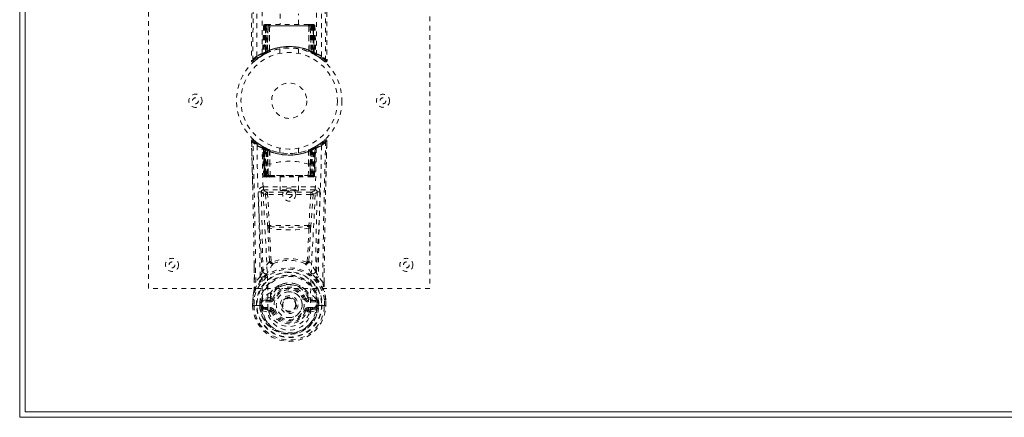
# Model space of a CAD drawing. Header units: inches. Extents: x 10.4 to 57.9, y 13.8 to 37.3.
# Tile 1 of 4: x 10.4 to 31.4, y 13.8 to 22.3. Entities that reach past the tile are written whole.
import ezdxf

# ---------------------------------------------------------------- set-up
doc = ezdxf.new("R2010")
doc.units = ezdxf.units.IN
doc.header["$MEASUREMENT"] = 0
doc.linetypes.add('SLD-Dashed', pattern=[0.075, 0.05, -0.025])
doc.linetypes.add('SLD-Solid', pattern=[0])

msp = doc.modelspace()

# ---------------------------------------------------------------- linework, layer by layer
at = {"color": 7, "linetype": 'SLD-Solid', "lineweight": 15}
for p, q in [((10.378, 13.795), (10.378, 37.295)), ((10.496, 37.177), (10.496, 13.913)), ((10.496, 13.913), (10.496, 37.177)), ((10.496, 13.913), (57.76, 13.913)), ((57.76, 13.913), (10.496, 13.913)), ((57.878, 13.795), (10.378, 13.795))]:
    msp.add_line(p, q, dxfattribs=at)
at = {"color": 7, "linetype": 'SLD-Dashed', "lineweight": 0}
for p, q in [((13.128, 16.545), (13.128, 24.545)), ((19.128, 24.545), (19.128, 16.545)), ((15.933, 22.402), (15.933, 22.17)), ((16.323, 22.17), (16.323, 22.402)), ((15.582, 22.141), (15.56, 21.535)), ((15.595, 22.141), (15.574, 21.543)), ((15.595, 22.141), (15.582, 22.141)), ((15.616, 22.144), (15.593, 21.55)), ((15.613, 22.141), (15.593, 21.554)), ((15.68, 22.141), (15.613, 22.141)), ((15.62, 22.141), (15.62, 21.583)), ((15.621, 22.141), (16.636, 22.141)), ((15.622, 21.584), (15.621, 22.141)), ((15.635, 22.17), (15.625, 22.17)), ((15.635, 22.168), (15.634, 22.141)), ((15.634, 22.141), (15.634, 21.59)), ((16.623, 22.141), (15.634, 22.141)), ((15.698, 22.17), (15.643, 22.17)), ((15.652, 21.598), (15.653, 22.141)), ((15.653, 22.141), (16.604, 22.141)), ((15.661, 21.589), (15.68, 22.141)), ((15.682, 22.141), (15.662, 21.59)), ((15.68, 22.141), (15.682, 22.141)), ((15.704, 21.617), (15.709, 22.141)), ((15.712, 22.141), (15.707, 21.619)), ((15.712, 22.141), (15.709, 22.141)), ((15.719, 22.17), (15.711, 22.17)), ((16.545, 22.141), (15.712, 22.141)), ((16.537, 22.17), (15.719, 22.17)), ((16.545, 22.17), (16.538, 22.17)), ((16.549, 21.619), (16.545, 22.141)), ((16.547, 22.141), (16.545, 22.141)), ((16.547, 22.141), (16.552, 21.617)), ((16.613, 22.17), (16.559, 22.17)), ((16.594, 21.59), (16.575, 22.141)), ((16.575, 22.141), (16.576, 22.141)), ((16.576, 22.141), (16.596, 21.589)), ((16.643, 22.141), (16.576, 22.141)), ((16.604, 22.141), (16.604, 21.598)), ((16.604, 22.141), (16.604, 22.141)), ((16.632, 22.17), (16.622, 22.17)), ((16.623, 22.141), (16.623, 21.59)), ((16.636, 22.141), (16.635, 21.584)), ((16.637, 21.583), (16.636, 22.141)), ((16.643, 22.17), (16.643, 22.17)), ((16.663, 21.55), (16.643, 22.144)), ((16.643, 22.141), (16.664, 21.554)), ((16.648, 22.169), (16.644, 22.17)), ((16.662, 22.141), (16.682, 21.543)), ((16.675, 22.141), (16.662, 22.141)), ((16.675, 22.141), (16.696, 21.535)), ((15.928, 21.652), (15.928, 21.556)), ((16.328, 21.556), (16.328, 21.652)), ((15.371, 21.38), (15.473, 21.461)), ((15.482, 21.468), (15.585, 21.532)), ((15.546, 21.51), (15.559, 21.518)), ((15.56, 21.535), (15.574, 21.543)), ((15.578, 21.529), (15.644, 21.563)), ((15.593, 21.554), (15.661, 21.589)), ((15.633, 21.557), (15.62, 21.583)), ((15.635, 21.558), (15.622, 21.584)), ((15.644, 21.563), (15.646, 21.564)), ((15.648, 21.565), (15.646, 21.564)), ((15.662, 21.59), (15.661, 21.589)), ((15.664, 21.572), (15.666, 21.573)), ((15.704, 21.617), (15.707, 21.619)), ((15.706, 21.59), (15.711, 21.592)), ((16.546, 21.592), (16.55, 21.59)), ((16.549, 21.619), (16.552, 21.617)), ((16.591, 21.573), (16.592, 21.572)), ((16.596, 21.589), (16.594, 21.59)), ((16.596, 21.589), (16.664, 21.554)), ((16.623, 21.59), (16.611, 21.564)), ((16.611, 21.564), (16.612, 21.563)), ((16.612, 21.563), (16.679, 21.529)), ((16.635, 21.584), (16.622, 21.558)), ((16.637, 21.583), (16.624, 21.557)), ((16.682, 21.543), (16.696, 21.535)), ((16.691, 21.523), (16.705, 21.515)), ((16.697, 21.518), (16.711, 21.51)), ((15.321, 21.403), (15.351, 21.403)), ((15.324, 19.635), (15.323, 19.685)), ((15.324, 19.685), (15.326, 19.635)), ((15.347, 18.761), (15.327, 19.678)), ((15.556, 19.573), (15.487, 19.617)), ((15.563, 19.569), (15.55, 19.577)), ((15.569, 19.565), (15.555, 19.572)), ((15.563, 19.569), (15.563, 19.569)), ((15.578, 19.544), (15.564, 19.552)), ((15.585, 18.949), (15.564, 19.552)), ((15.566, 19.567), (15.566, 19.567)), ((15.578, 19.544), (15.599, 18.949)), ((15.599, 18.949), (15.578, 19.544)), ((15.578, 19.544), (15.578, 19.544)), ((15.581, 19.559), (15.581, 19.559)), ((15.646, 19.526), (15.581, 19.559)), ((15.597, 19.537), (15.617, 18.945)), ((16.676, 19.559), (16.611, 19.526)), ((16.638, 18.945), (16.66, 19.537)), ((16.679, 19.544), (16.658, 18.949)), ((16.658, 18.949), (16.679, 19.544)), ((16.671, 18.949), (16.692, 19.552)), ((16.676, 19.559), (16.676, 19.559)), ((16.692, 19.552), (16.679, 19.544)), ((16.679, 19.544), (16.679, 19.544)), ((16.691, 19.567), (16.691, 19.567)), ((16.707, 19.577), (16.694, 19.569)), ((16.694, 19.569), (16.694, 19.569)), ((16.801, 19.64), (16.783, 19.622)), ((16.86, 19.687), (16.842, 19.672)), ((16.884, 19.708), (16.87, 19.695)), ((16.931, 19.639), (16.932, 19.685)), ((16.933, 19.638), (16.934, 19.685)), ((15.663, 19.5), (15.596, 19.534)), ((15.617, 18.949), (15.596, 19.534)), ((15.625, 19.504), (15.637, 19.53)), ((15.625, 19.504), (15.625, 18.949)), ((15.643, 19.495), (15.625, 19.504)), ((15.638, 19.497), (15.657, 19.489)), ((15.638, 18.949), (15.638, 19.497)), ((15.643, 19.495), (15.655, 19.521)), ((15.643, 18.949), (15.643, 19.495)), ((15.647, 19.525), (15.646, 19.526)), ((15.655, 19.521), (15.647, 19.525)), ((15.656, 19.489), (15.657, 18.949)), ((15.675, 19.481), (15.656, 19.489)), ((15.657, 19.489), (15.669, 19.515)), ((15.657, 19.489), (15.657, 18.949)), ((15.663, 19.5), (15.664, 19.499)), ((15.682, 18.949), (15.663, 19.5)), ((15.664, 19.499), (15.682, 19)), ((15.668, 19.515), (15.687, 19.507)), ((15.675, 19.481), (15.687, 19.507)), ((15.675, 18.949), (15.675, 19.481)), ((15.714, 19.468), (15.71, 19.469)), ((15.712, 19.192), (15.71, 19.469)), ((15.718, 19.495), (15.713, 19.496)), ((15.714, 19.468), (15.716, 19.19)), ((15.928, 19.534), (15.928, 19.437)), ((16.328, 19.437), (16.328, 19.534)), ((16.543, 19.496), (16.539, 19.495)), ((16.54, 19.19), (16.543, 19.468)), ((16.547, 19.469), (16.543, 19.468)), ((16.547, 19.469), (16.545, 19.192)), ((16.57, 19.507), (16.589, 19.515)), ((16.594, 19.5), (16.575, 18.949)), ((16.575, 19), (16.592, 19.499)), ((16.6, 19.489), (16.581, 19.481)), ((16.581, 19.481), (16.581, 18.949)), ((16.592, 19.499), (16.594, 19.5)), ((16.66, 19.534), (16.594, 19.5)), ((16.6, 19.489), (16.619, 19.497)), ((16.6, 18.949), (16.6, 19.489)), ((16.6, 18.949), (16.6, 19.489)), ((16.611, 19.526), (16.609, 19.525)), ((16.632, 19.504), (16.614, 19.495)), ((16.614, 19.495), (16.614, 18.949)), ((16.619, 19.497), (16.618, 18.949)), ((16.632, 18.949), (16.632, 19.504)), ((16.64, 18.949), (16.66, 19.534)), ((15.715, 19.19), (15.716, 19.19)), ((15.721, 18.946), (15.715, 19.19)), ((16.535, 18.946), (16.542, 19.19)), ((16.54, 19.19), (16.542, 19.19)), ((15.585, 18.949), (15.599, 18.949)), ((15.617, 18.949), (15.682, 18.949)), ((15.625, 18.949), (15.643, 18.949)), ((15.625, 18.92), (15.639, 18.92)), ((15.629, 18.92), (15.639, 18.92)), ((15.657, 18.949), (15.638, 18.949)), ((15.647, 18.92), (15.638, 18.921)), ((15.639, 18.92), (15.64, 18.92)), ((16.614, 18.949), (15.643, 18.949)), ((15.647, 18.92), (15.705, 18.92)), ((15.657, 18.949), (15.675, 18.949)), ((15.657, 18.949), (16.6, 18.949)), ((16.581, 18.949), (15.675, 18.949)), ((15.705, 18.92), (15.676, 18.92)), ((15.683, 18.949), (15.682, 18.949)), ((15.683, 18.949), (15.683, 18.947)), ((15.711, 18.92), (15.712, 18.92)), ((15.712, 18.92), (15.728, 18.92)), ((15.728, 18.92), (16.529, 18.92)), ((15.933, 18.92), (15.933, 18.629)), ((16.323, 18.629), (16.323, 18.92)), ((16.529, 18.92), (16.545, 18.92)), ((16.545, 18.92), (16.545, 18.92)), ((16.552, 18.92), (16.61, 18.92)), ((16.581, 18.92), (16.552, 18.92)), ((16.575, 18.949), (16.574, 18.949)), ((16.574, 18.947), (16.574, 18.949)), ((16.575, 18.949), (16.64, 18.949)), ((16.581, 18.949), (16.6, 18.949)), ((16.581, 18.92), (16.581, 18.92)), ((16.581, 18.92), (16.6, 18.92)), ((16.618, 18.949), (16.6, 18.949)), ((16.614, 18.949), (16.632, 18.949)), ((16.617, 18.92), (16.618, 18.92)), ((16.618, 18.92), (16.628, 18.92)), ((16.618, 18.92), (16.631, 18.92)), ((16.64, 18.949), (16.64, 18.949)), ((16.658, 18.949), (16.671, 18.949)), ((15.577, 18.708), (15.577, 18.646)), ((16.68, 18.708), (15.577, 18.708)), ((16.68, 18.646), (16.68, 18.708)), ((15.577, 18.646), (16.68, 18.646)), ((15.62, 18.546), (15.666, 17.881)), ((15.664, 18.593), (15.664, 18.548)), ((16.592, 18.593), (15.664, 18.593)), ((16.592, 18.548), (15.664, 18.548)), ((15.711, 17.885), (15.664, 18.548)), ((16.592, 18.548), (16.546, 17.885)), ((16.637, 18.546), (16.59, 17.881)), ((16.592, 18.593), (16.592, 18.548)), ((16.637, 18.546), (16.592, 18.548)), ((16.546, 17.885), (15.711, 17.885)), ((15.384, 16.675), (15.38, 17.036)), ((15.742, 17.114), (15.742, 17.113)), ((16.514, 17.113), (16.514, 17.114)), ((16.873, 16.675), (16.877, 17.02)), ((15.507, 16.795), (15.414, 16.679)), ((15.976, 16.632), (15.901, 16.604)), ((16.356, 16.604), (16.282, 16.632)), ((16.843, 16.679), (16.75, 16.795)), ((19.128, 16.545), (13.128, 16.545)), ((15.775, 16.506), (15.726, 16.452)), ((15.732, 16.407), (15.73, 16.359)), ((16.531, 16.452), (16.482, 16.506)), ((16.525, 16.407), (16.526, 16.359)), ((15.348, 16.175), (15.349, 16.303)), ((15.348, 16.175), (15.352, 16.175)), ((15.349, 16.307), (15.349, 16.303)), ((15.35, 16.303), (15.349, 16.175)), ((15.352, 16.175), (15.378, 16.175)), ((15.379, 16.302), (15.378, 16.179)), ((15.378, 16.175), (15.396, 16.175)), ((15.396, 16.176), (15.415, 16.176)), ((15.396, 16.175), (15.396, 16.176)), ((15.415, 16.176), (15.557, 16.176)), ((15.529, 16.252), (15.499, 16.254)), ((15.499, 16.18), (15.499, 16.254)), ((15.529, 16.18), (15.499, 16.18)), ((15.499, 16.18), (15.499, 16.18)), ((15.534, 16.266), (15.529, 16.252)), ((15.529, 16.252), (15.529, 16.18)), ((15.533, 16.181), (15.529, 16.18)), ((15.536, 16.102), (15.529, 16.18)), ((15.534, 16.266), (15.533, 16.181)), ((15.534, 16.266), (15.534, 16.266)), ((15.73, 16.359), (15.563, 16.322)), ((15.567, 16.286), (15.72, 16.323)), ((15.567, 16.286), (15.567, 16.256)), ((15.72, 16.286), (15.567, 16.286)), ((15.72, 16.256), (15.567, 16.256)), ((15.72, 16.323), (15.733, 16.34)), ((15.72, 16.286), (15.72, 16.323)), ((15.72, 16.256), (15.72, 16.286)), ((15.733, 16.34), (15.775, 16.324)), ((16.285, 16.195), (16.285, 16.191)), ((16.481, 16.324), (16.524, 16.34)), ((16.524, 16.34), (16.537, 16.323)), ((16.526, 16.359), (16.693, 16.322)), ((16.537, 16.286), (16.537, 16.323)), ((16.537, 16.323), (16.689, 16.286)), ((16.689, 16.286), (16.537, 16.286)), ((16.537, 16.256), (16.537, 16.286)), ((16.689, 16.256), (16.537, 16.256)), ((16.689, 16.256), (16.689, 16.286)), ((16.7, 16.176), (16.842, 16.176)), ((16.7, 16.17), (16.7, 16.176)), ((16.727, 16.252), (16.723, 16.266)), ((16.723, 16.266), (16.723, 16.181)), ((16.723, 16.266), (16.723, 16.266)), ((16.723, 16.181), (16.728, 16.18)), ((16.757, 16.254), (16.728, 16.252)), ((16.728, 16.18), (16.728, 16.252)), ((16.758, 16.18), (16.728, 16.18)), ((16.757, 16.254), (16.757, 16.254)), ((16.757, 16.254), (16.758, 16.18)), ((16.758, 16.18), (16.758, 16.18)), ((16.842, 16.176), (16.86, 16.176)), ((16.86, 16.176), (16.86, 16.175)), ((16.86, 16.175), (16.878, 16.175)), ((16.879, 16.179), (16.878, 16.302)), ((16.878, 16.175), (16.905, 16.175)), ((16.905, 16.175), (16.908, 16.175)), ((16.907, 16.175), (16.906, 16.303)), ((16.908, 16.303), (16.908, 16.307)), ((16.909, 16.175), (16.908, 16.303)), ((15.551, 16.067), (15.692, 16.034)), ((15.58, 16.134), (15.58, 16.104)), ((15.58, 16.134), (15.72, 16.134)), ((15.72, 16.074), (15.58, 16.104)), ((15.58, 16.104), (15.72, 16.104)), ((15.72, 16.134), (15.72, 16.104)), ((15.72, 16.104), (15.72, 16.074)), ((15.775, 16.065), (15.748, 16.055)), ((16.509, 16.055), (16.481, 16.065)), ((16.537, 16.104), (16.537, 16.134)), ((16.537, 16.134), (16.676, 16.134)), ((16.537, 16.074), (16.537, 16.104)), ((16.676, 16.104), (16.537, 16.074)), ((16.537, 16.104), (16.676, 16.104)), ((16.565, 16.034), (16.706, 16.067)), ((16.676, 16.104), (16.676, 16.134))]:
    msp.add_line(p, q, dxfattribs=at)
at = {"color": 7, "linetype": 'SLD-Dashed', "lineweight": 0, "flags": 128}
for points in [[(15.44, 21.497), (15.441, 23.592), (15.453, 25.687), (15.475, 27.779), (15.507, 29.869), (15.531, 31.181), (15.555, 32.491), (15.574, 33.797), (15.585, 35.1), (15.58, 36.399)], [(15.549, 21.552), (15.55, 23.419), (15.56, 25.285), (15.578, 27.149), (15.606, 29.013), (15.634, 30.501), (15.663, 31.987), (15.688, 33.471), (15.703, 34.95), (15.698, 36.423)], [(16.559, 36.423), (16.554, 34.95), (16.568, 33.471), (16.594, 31.987), (16.623, 30.501), (16.65, 29.013), (16.678, 27.149), (16.697, 25.285), (16.707, 23.419), (16.708, 21.552)], [(16.816, 21.497), (16.815, 23.592), (16.804, 25.687), (16.782, 27.779), (16.749, 29.869), (16.726, 31.181), (16.702, 32.491), (16.682, 33.797), (16.672, 35.1), (16.676, 36.399)], [(15.422, 35.9), (15.424, 35.205), (15.424, 34.478), (15.424, 33.716), (15.423, 32.922), (15.421, 32.138), (15.418, 31.468), (15.415, 30.835), (15.412, 30.162), (15.408, 29.448), (15.406, 29.252), (15.405, 29.054), (15.404, 28.853), (15.403, 28.65), (15.402, 28.535), (15.4, 28.289), (15.398, 28.02), (15.395, 27.589), (15.392, 27.108), (15.388, 26.577), (15.384, 25.997), (15.381, 25.606), (15.379, 25.196), (15.376, 24.791), (15.373, 24.409), (15.37, 24.042), (15.366, 23.421), (15.362, 22.847), (15.358, 22.32), (15.354, 21.838), (15.351, 21.403)], [(16.835, 35.9), (16.833, 35.05), (16.832, 34.161), (16.833, 33.231), (16.836, 32.266), (16.839, 31.475), (16.841, 30.844), (16.845, 30.17), (16.849, 29.453), (16.85, 29.257), (16.852, 29.057), (16.853, 28.855), (16.854, 28.65), (16.855, 28.532), (16.856, 28.283), (16.858, 28.011), (16.861, 27.577), (16.865, 27.096), (16.868, 26.566), (16.872, 25.989), (16.875, 25.601), (16.878, 25.195), (16.881, 24.748), (16.885, 24.304), (16.888, 23.889), (16.891, 23.398), (16.894, 22.953), (16.897, 22.553), (16.9, 22.198), (16.902, 21.888), (16.904, 21.623), (16.905, 21.402)], [(15.392, 35.409), (15.391, 32.277), (15.373, 28.653), (15.347, 25.028), (15.321, 21.403)], [(16.865, 35.435), (16.865, 32.277), (16.884, 28.653), (16.909, 25.028), (16.935, 21.403)], [(15.582, 22.141), (15.584, 22.141), (15.593, 22.141), (15.606, 22.141), (15.621, 22.141)], [(15.634, 22.141), (15.62, 22.141), (15.607, 22.141), (15.599, 22.141), (15.595, 22.141)], [(15.615, 22.149), (15.614, 22.147), (15.613, 22.141)], [(15.613, 22.141), (15.614, 22.141), (15.616, 22.141), (15.619, 22.141), (15.624, 22.141), (15.63, 22.141), (15.637, 22.141), (15.645, 22.141), (15.653, 22.141)], [(15.709, 22.141), (15.699, 22.141), (15.69, 22.141), (15.685, 22.141), (15.682, 22.141)], [(15.709, 22.141), (15.71, 22.146), (15.71, 22.152), (15.711, 22.157), (15.712, 22.161), (15.714, 22.165), (15.715, 22.167), (15.717, 22.169), (15.719, 22.17)], [(16.538, 22.17), (16.54, 22.169), (16.542, 22.167), (16.543, 22.165), (16.544, 22.161), (16.546, 22.157), (16.546, 22.152), (16.547, 22.146), (16.547, 22.141)], [(16.575, 22.141), (16.572, 22.141), (16.566, 22.141), (16.558, 22.141), (16.547, 22.141)], [(16.604, 22.141), (16.612, 22.141), (16.62, 22.141), (16.627, 22.141), (16.633, 22.141), (16.638, 22.141), (16.641, 22.141), (16.643, 22.141), (16.643, 22.141)], [(16.662, 22.141), (16.658, 22.141), (16.65, 22.141), (16.637, 22.141), (16.623, 22.141)], [(16.636, 22.141), (16.651, 22.141), (16.664, 22.141), (16.672, 22.141), (16.675, 22.141)], [(15.89, 21.646), (15.912, 21.651), (15.914, 21.652)], [(16.326, 21.652), (16.327, 21.652), (16.309, 21.655), (16.271, 21.66), (16.217, 21.666), (16.152, 21.669), (16.128, 21.67)], [(15.616, 21.549), (15.625, 21.554), (15.632, 21.56)], [(15.706, 21.59), (15.707, 21.591), (15.708, 21.593), (15.708, 21.596), (15.708, 21.599), (15.708, 21.603), (15.707, 21.607), (15.706, 21.612), (15.704, 21.617)], [(16.55, 21.59), (16.549, 21.591), (16.548, 21.593), (16.548, 21.596), (16.548, 21.599), (16.549, 21.603), (16.55, 21.607), (16.551, 21.612), (16.552, 21.617)], [(16.625, 21.56), (16.632, 21.554), (16.64, 21.549)], [(16.674, 21.531), (16.681, 21.53), (16.686, 21.534), (16.691, 21.54)], [(16.887, 21.383), (16.894, 21.379), (16.902, 21.377), (16.91, 21.376), (16.918, 21.377), (16.925, 21.381), (16.93, 21.386), (16.934, 21.393), (16.935, 21.4)], [(16.935, 21.403), (16.935, 21.403), (16.933, 21.403), (16.927, 21.403), (16.917, 21.403), (16.911, 21.403), (16.905, 21.403)], [(15.397, 19.687), (15.393, 19.689), (15.373, 19.708)], [(15.441, 19.592), (15.448, 19.138), (15.46, 18.689), (15.478, 18.246), (15.499, 17.81), (15.53, 17.244), (15.552, 16.697), (15.557, 16.17)], [(15.674, 16.104), (15.67, 16.634), (15.646, 17.183), (15.614, 17.75), (15.591, 18.187), (15.572, 18.632), (15.559, 19.082), (15.551, 19.536)], [(15.572, 19.564), (15.566, 19.567), (15.563, 19.569)], [(15.595, 19.541), (15.59, 19.552), (15.584, 19.557)], [(15.636, 19.528), (15.629, 19.533), (15.621, 19.538)], [(16.706, 19.536), (16.698, 19.082), (16.684, 18.632), (16.666, 18.187), (16.643, 17.75), (16.611, 17.183), (16.587, 16.634), (16.583, 16.104)], [(16.636, 19.538), (16.628, 19.533), (16.62, 19.528)], [(16.816, 19.592), (16.809, 19.138), (16.796, 18.689), (16.779, 18.246), (16.758, 17.81), (16.727, 17.244), (16.704, 16.697), (16.7, 16.17)], [(16.909, 18.717), (16.91, 18.791), (16.913, 18.964), (16.918, 19.173), (16.924, 19.42), (16.93, 19.678)], [(15.638, 19.497), (15.643, 19.507), (15.647, 19.516), (15.649, 19.522), (15.65, 19.524)], [(15.668, 19.515), (15.667, 19.514), (15.665, 19.508), (15.661, 19.499), (15.656, 19.489)], [(16.581, 19.481), (16.577, 19.491), (16.573, 19.5), (16.571, 19.505), (16.57, 19.507)], [(16.588, 19.515), (16.589, 19.513), (16.591, 19.507), (16.595, 19.499), (16.6, 19.489)], [(16.6, 19.489), (16.596, 19.499), (16.592, 19.508), (16.589, 19.514), (16.589, 19.515)], [(16.614, 19.495), (16.609, 19.505), (16.606, 19.514), (16.603, 19.519), (16.602, 19.521)], [(16.606, 19.524), (16.607, 19.522), (16.61, 19.516), (16.614, 19.507), (16.619, 19.497)], [(16.632, 19.504), (16.627, 19.513), (16.623, 19.522), (16.62, 19.528), (16.62, 19.53)], [(15.682, 19), (15.681, 19.112), (15.685, 19.168), (15.692, 19.194), (15.696, 19.199), (15.699, 19.201), (15.7, 19.201), (15.702, 19.201), (15.705, 19.199), (15.707, 19.197), (15.712, 19.192)], [(15.712, 19.192), (15.713, 19.19), (15.714, 19.19), (15.715, 19.19), (15.715, 19.19)], [(16.542, 19.19), (16.542, 19.19), (16.543, 19.19), (16.543, 19.19), (16.545, 19.192)], [(16.545, 19.192), (16.549, 19.197), (16.552, 19.199), (16.555, 19.201), (16.557, 19.201), (16.558, 19.201), (16.561, 19.199), (16.565, 19.194), (16.571, 19.168), (16.575, 19.112), (16.575, 19)], [(15.625, 18.949), (15.61, 18.949), (15.597, 18.949), (15.588, 18.949), (15.586, 18.949), (15.585, 18.949)], [(15.599, 18.949), (15.602, 18.949), (15.611, 18.949), (15.624, 18.949), (15.638, 18.949)], [(15.657, 18.949), (15.641, 18.949), (15.634, 18.949), (15.628, 18.949), (15.623, 18.949), (15.619, 18.949), (15.617, 18.949), (15.617, 18.949)], [(15.682, 19), (15.682, 18.999), (15.683, 18.949)], [(15.721, 18.946), (15.923, 18.946), (16.128, 18.946), (16.333, 18.946), (16.535, 18.946)], [(16.574, 18.949), (16.575, 18.999), (16.575, 19)], [(16.64, 18.949), (16.64, 18.949), (16.638, 18.949), (16.634, 18.949), (16.629, 18.949), (16.623, 18.949), (16.616, 18.949), (16.6, 18.949)], [(16.618, 18.949), (16.633, 18.949), (16.645, 18.949), (16.654, 18.949), (16.658, 18.949)], [(16.671, 18.949), (16.671, 18.949), (16.669, 18.949), (16.66, 18.949), (16.647, 18.949), (16.632, 18.949)], [(15.532, 18.6), (15.56, 18.572), (15.62, 18.546)], [(15.532, 18.6), (15.552, 17.756), (15.565, 16.914)], [(15.664, 18.593), (15.606, 18.619), (15.577, 18.646)], [(15.664, 18.548), (15.648, 18.547), (15.634, 18.546), (15.624, 18.546), (15.62, 18.546)], [(16.68, 18.646), (16.651, 18.619), (16.592, 18.593)], [(16.637, 18.546), (16.696, 18.572), (16.725, 18.6)], [(16.691, 16.914), (16.705, 17.756), (16.725, 18.6)], [(15.666, 17.881), (15.671, 17.882), (15.681, 17.883), (15.696, 17.884), (15.711, 17.885)], [(15.666, 17.881), (15.669, 17.859), (15.671, 17.838)], [(15.716, 17.864), (15.713, 17.874), (15.711, 17.885)], [(16.546, 17.885), (16.544, 17.874), (16.541, 17.864)], [(16.546, 17.885), (16.561, 17.884), (16.576, 17.883), (16.586, 17.882), (16.59, 17.881)], [(16.585, 17.838), (16.588, 17.859), (16.59, 17.881)], [(15.671, 17.838), (15.69, 17.479), (15.707, 17.127)], [(16.551, 17.828), (16.412, 17.804), (16.271, 17.795), (16.128, 17.793), (15.986, 17.795), (15.844, 17.804), (15.705, 17.828)], [(15.705, 17.828), (15.725, 17.467), (15.742, 17.114)], [(16.514, 17.114), (16.532, 17.467), (16.551, 17.828)], [(16.585, 17.838), (16.567, 17.479), (16.549, 17.127)], [(15.383, 17.037), (15.384, 16.916), (15.385, 16.677)], [(15.706, 17.12), (15.632, 17.022), (15.565, 16.914)], [(15.706, 17.12), (15.709, 17.11), (15.713, 17.101), (15.718, 17.095), (15.725, 17.09), (15.733, 17.089), (15.74, 17.09), (15.747, 17.095), (15.753, 17.102)], [(16.504, 17.102), (16.509, 17.095), (16.516, 17.09), (16.524, 17.089), (16.531, 17.09), (16.538, 17.095), (16.544, 17.101), (16.548, 17.11), (16.55, 17.12)], [(16.691, 16.914), (16.624, 17.022), (16.55, 17.12)], [(16.871, 16.677), (16.873, 16.911), (16.874, 17.021)], [(15.659, 16.866), (15.655, 16.86), (15.646, 16.852)], [(16.61, 16.852), (16.602, 16.86), (16.597, 16.866)], [(15.55, 16.759), (15.451, 16.634), (15.376, 16.484)], [(15.901, 16.604), (15.802, 16.537), (15.775, 16.506)], [(16.482, 16.506), (16.454, 16.537), (16.356, 16.604)], [(16.707, 16.759), (16.808, 16.63), (16.88, 16.484)], [(15.376, 16.484), (15.36, 16.396), (15.349, 16.307)], [(15.376, 16.484), (15.375, 16.478), (15.374, 16.473)], [(16.882, 16.473), (16.882, 16.478), (16.88, 16.484)], [(16.908, 16.307), (16.897, 16.396), (16.88, 16.484)], [(15.378, 16.179), (15.371, 16.179), (15.365, 16.179), (15.36, 16.179), (15.355, 16.179), (15.351, 16.179), (15.349, 16.179), (15.348, 16.178), (15.348, 16.175)], [(15.379, 16.302), (15.373, 16.303), (15.368, 16.304), (15.363, 16.305), (15.358, 16.305), (15.355, 16.306), (15.352, 16.306), (15.35, 16.307), (15.349, 16.307)], [(15.349, 16.303), (15.349, 16.303), (15.35, 16.303), (15.352, 16.303), (15.356, 16.303), (15.361, 16.303), (15.366, 16.303), (15.372, 16.303), (15.379, 16.302)], [(15.529, 16.252), (15.529, 16.252), (15.529, 16.252)], [(15.567, 16.256), (15.55, 16.258), (15.534, 16.266)], [(15.563, 16.322), (15.556, 16.314), (15.541, 16.3)], [(15.557, 16.17), (15.557, 16.173), (15.557, 16.176)], [(15.804, 16.314), (15.798, 16.316), (15.793, 16.318), (15.788, 16.32), (15.784, 16.321), (15.78, 16.322), (15.778, 16.323), (15.776, 16.324), (15.775, 16.324)], [(16.453, 16.314), (16.459, 16.316), (16.464, 16.318), (16.468, 16.32), (16.473, 16.321), (16.476, 16.322), (16.479, 16.323), (16.481, 16.324), (16.481, 16.324)], [(16.526, 16.359), (16.525, 16.347), (16.524, 16.34), (16.524, 16.34)], [(16.723, 16.266), (16.707, 16.258), (16.689, 16.256)], [(16.716, 16.3), (16.709, 16.305), (16.693, 16.322)], [(16.728, 16.252), (16.727, 16.252), (16.727, 16.252)], [(16.908, 16.307), (16.907, 16.307), (16.905, 16.306), (16.902, 16.306), (16.898, 16.305), (16.894, 16.305), (16.889, 16.304), (16.884, 16.303), (16.878, 16.302)], [(16.878, 16.302), (16.884, 16.303), (16.89, 16.303), (16.896, 16.303), (16.901, 16.303), (16.904, 16.303), (16.907, 16.303), (16.908, 16.303), (16.908, 16.303)], [(16.908, 16.175), (16.909, 16.178), (16.908, 16.179), (16.905, 16.179), (16.902, 16.179), (16.897, 16.179), (16.891, 16.179), (16.885, 16.179), (16.879, 16.179)], [(15.538, 16.117), (15.558, 16.129), (15.58, 16.134)], [(15.557, 16.17), (15.562, 16.161), (15.569, 16.152)], [(15.674, 16.104), (15.672, 16.104), (15.67, 16.105)], [(16.583, 16.104), (16.581, 16.022), (16.561, 15.94), (16.522, 15.863), (16.467, 15.792), (16.396, 15.734), (16.314, 15.69), (16.223, 15.662), (16.128, 15.653), (16.034, 15.662), (15.943, 15.69), (15.861, 15.734), (15.79, 15.792), (15.734, 15.863), (15.696, 15.94), (15.676, 16.022), (15.674, 16.104)], [(15.748, 16.055), (15.741, 16.067), (15.737, 16.071), (15.733, 16.073), (15.729, 16.074), (15.724, 16.074), (15.715, 16.073), (15.706, 16.07), (15.697, 16.064), (15.694, 16.06), (15.691, 16.054), (15.691, 16.036)], [(15.748, 16.055), (15.746, 16.054), (15.74, 16.052), (15.732, 16.049), (15.722, 16.045), (15.711, 16.041), (15.702, 16.038), (15.696, 16.035), (15.692, 16.034)], [(15.804, 16.075), (15.798, 16.073), (15.793, 16.071), (15.788, 16.07), (15.784, 16.068), (15.78, 16.067), (15.778, 16.066), (15.776, 16.065), (15.775, 16.065)], [(16.453, 16.075), (16.459, 16.073), (16.464, 16.071), (16.468, 16.07), (16.473, 16.068), (16.476, 16.067), (16.479, 16.066), (16.481, 16.065), (16.481, 16.065)], [(16.565, 16.036), (16.566, 16.049), (16.564, 16.059), (16.561, 16.062), (16.558, 16.065), (16.55, 16.07), (16.541, 16.073), (16.53, 16.074), (16.525, 16.073), (16.519, 16.07), (16.514, 16.064), (16.509, 16.055)], [(16.509, 16.055), (16.511, 16.054), (16.517, 16.052), (16.525, 16.049), (16.535, 16.045), (16.545, 16.041), (16.554, 16.038), (16.561, 16.035), (16.565, 16.034)], [(16.587, 16.105), (16.585, 16.104), (16.583, 16.104)], [(16.676, 16.134), (16.699, 16.129), (16.718, 16.117)], [(16.7, 16.17), (16.695, 16.161), (16.688, 16.152)]]:
    msp.add_lwpolyline(points, dxfattribs=at)
at = {"color": 7, "linetype": 'SLD-Dashed', "lineweight": 0}
for centre, radius in [((16.128, 20.545), 1.125), ((16.128, 20.545), 1.03), ((16.128, 20.545), 0.375), ((14.128, 20.545), 0.141), ((14.128, 20.545), 0.0625), ((18.128, 20.545), 0.14), ((18.128, 20.545), 0.0625), ((16.128, 18.545), 0.14), ((16.128, 18.545), 0.0625), ((13.628, 17.045), 0.14), ((13.628, 17.045), 0.0625), ((18.628, 17.045), 0.14), ((18.628, 17.045), 0.0625), ((16.128, 16.195), 0.7), ((16.128, 16.195), 0.69), ((16.128, 16.195), 0.623), ((16.128, 16.195), 0.32), ((16.128, 16.195), 0.275), ((16.128, 16.195), 0.188), ((16.128, 16.195), 0.156), ((16.128, 16.195), 0.142), ((16.128, 16.195), 0.14), ((16.128, 16.195), 0.138)]:
    msp.add_circle(centre, radius, dxfattribs=at)
for centre, radius, start, end in [((15.612, 22.14), 0.03, 90.0048, 178.0058), ((15.664, 22.072), 0.105, 114.0053, 139.1329), ((15.625, 22.14), 0.03, 113.8912, 178.0157), ((15.626, 22.138), 0.0318, 89.3245, 119.9535), ((15.643, 22.14), 0.03, 90.0645, 178.0673), ((15.649, 22.13), 0.0394, 84.2297, 144.8129), ((15.648, 22.25), 0.0832, 255.4862, 260.9153), ((16.132, 22.148), 0.48, 177.37, 180.8284), ((15.71, 22.14), 0.0299, 90.1883, 178.2046), ((15.711, 22.14), 0.0299, 90.1883, 178.2024), ((15.747, 22.147), 0.0354, 140.7642, 190.7272), ((16.51, 22.147), 0.0354, 349.2758, 39.2328), ((16.545, 22.14), 0.0299, 1.7976, 89.8117), ((16.546, 22.14), 0.0299, 1.7976, 89.8117), ((14.929, 22.144), 1.674, 359.8715, 0.8622), ((16.599, 22.122), 0.0478, 22.9983, 85.2672), ((16.613, 22.14), 0.03, 1.9327, 89.9355), ((16.609, 22.244), 0.0774, 279.443, 285.0503), ((16.019, 22.147), 0.604, 359.3822, 1.9529), ((16.631, 22.138), 0.0314, 57.5217, 90.7099), ((16.6, 22.361), 0.196, 280.394, 282.6963), ((16.632, 22.14), 0.03, 1.9851, 66.4943), ((16.645, 22.14), 0.03, 1.9942, 89.9952), ((16.644, 22.139), 0.0305, 2.344, 69.5962), ((16.128, 20.545), 1.157, 47.826, 132.172), ((16.128, 20.513), 1.19, 60.8755, 119.1245), ((16.128, 20.545), 1.128, 60.4664, 119.5336), ((16.128, 20.546), 1.155, 64.0068, 115.9932), ((16.128, 20.546), 1.155, 64.6488, 115.3508), ((16.128, 20.546), 1.156, 65.6757, 114.3248), ((16.128, 20.581), 1.12, 67.9154, 112.0846), ((16.119, 20.516), 1.193, 124.6577, 131.9407), ((16.119, 20.557), 1.112, 124.6181, 132.0564), ((16.113, 20.314), 1.361, 114.4619, 119.6065), ((15.47, 21.497), 0.03, 180.3208, 304.0494), ((16.128, 20.545), 1.127, 119.5335, 124.6612), ((15.53, 21.536), 0.03, 301.096, 358.018), ((15.59, 21.565), 0.043, 197.02, 245.8044), ((15.544, 21.544), 0.0299, 300.3194, 358.0938), ((16.129, 20.544), 1.128, 118.6686, 120.3034), ((16.123, 20.905), 0.844, 126.5342, 131.7547), ((15.546, 21.531), 0.0187, 320.8735, 23.0698), ((16.101, 20.936), 0.804, 125.5551, 130.958), ((16.13, 20.541), 1.132, 114.3175, 119.2228), ((15.563, 21.555), 0.0299, 299.2634, 358.2002), ((15.565, 21.553), 0.0278, 298.0283, 1.5818), ((16.114, 20.925), 0.816, 124.4222, 129.6451), ((15.683, 21.602), 0.0503, 193.5542, 226.9784), ((15.631, 21.59), 0.0297, 295.5334, 358.523), ((15.633, 21.59), 0.0297, 295.4553, 358.5263), ((15.746, 21.631), 0.0994, 198.8618, 215.5673), ((16.09, 20.985), 0.741, 121.3948, 125.2395), ((15.678, 21.601), 0.0345, 344.8586, 31.0436), ((16.579, 21.601), 0.0345, 148.9525, 195.1404), ((16.167, 20.986), 0.74, 54.7578, 58.6237), ((16.52, 21.626), 0.0883, 323.2292, 342.066), ((16.129, 20.546), 1.126, 60.7638, 65.6959), ((16.624, 21.59), 0.0297, 181.4727, 244.542), ((16.625, 21.59), 0.0297, 181.4817, 244.4644), ((16.144, 20.926), 0.815, 50.3496, 55.5839), ((16.154, 20.934), 0.806, 49.0493, 54.4361), ((16.134, 20.905), 0.844, 48.2439, 53.4683), ((16.177, 20.629), 1.03, 59.6501, 62.7023), ((16.694, 21.555), 0.0299, 181.7998, 240.7366), ((16.687, 21.551), 0.0234, 171.7219, 234.9011), ((16.358, 20.943), 0.668, 59.3375, 61.6779), ((16.712, 21.544), 0.0299, 181.9062, 239.6806), ((16.667, 21.565), 0.043, 294.1863, 342.9905), ((16.128, 20.545), 1.127, 55.3387, 60.4666), ((16.726, 21.536), 0.03, 181.9838, 238.8982), ((16.144, 20.314), 1.36, 60.3926, 65.5386), ((16.786, 21.497), 0.03, 235.9251, 359.6927), ((16.137, 20.556), 1.113, 47.9422, 55.3798), ((16.14, 20.517), 1.19, 48.0518, 55.3491), ((15.351, 21.403), 0.03, 179.5972, 312.1637), ((15.459, 21.48), 0.133, 215.7226, 228.6643), ((16.905, 21.403), 0.03, 227.8368, 0.4023), ((18.06, 20.335), 1.573, 137.2604, 138.3527), ((15.353, 19.685), 0.03, 47.9288, 181.4942), ((15.362, 19.058), 0.628, 90.8077, 93.5459), ((16.112, 20.569), 1.185, 228.2245, 235.5016), ((-122.259, 15.398), 137.648, 0.68187, 1.76385), ((15.762, 19.331), 0.541, 135.8922, 139.0394), ((-128.242, 15.274), 143.663, 0.56044, 1.75982), ((16.128, 20.546), 1.158, 227.9757, 312.0241), ((16.124, 20.538), 1.12, 228.0255, 235.4112), ((15.73, 20.031), 0.483, 223.7199, 237.8642), ((15.471, 19.592), 0.03, 55.9404, 180.2004), ((16.114, 20.783), 1.368, 240.5355, 245.6796), ((16.128, 20.544), 1.127, 235.3881, 240.5534), ((15.534, 19.551), 0.03, 1.9822, 59.1148), ((15.592, 19.524), 0.043, 114.3085, 163.0478), ((16.128, 20.576), 1.19, 240.9438, 299.0562), ((15.537, 19.552), 0.0272, 359.2973, 40.3103), ((16.052, 20.408), 0.971, 239.6351, 243.7719), ((15.548, 19.543), 0.0299, 1.783, 59.8703), ((15.548, 19.543), 0.0299, 1.9055, 59.8878), ((16.08, 20.133), 0.777, 228.3695, 234.0819), ((16.128, 20.545), 1.127, 240.5519, 299.4481), ((16.077, 20.124), 0.765, 229.25, 234.9581), ((15.566, 19.533), 0.0299, 1.814, 60.9259), ((16.128, 20.544), 1.126, 240.9506, 245.9075), ((16.127, 20.547), 1.13, 294.0998, 299.042), ((16.18, 20.123), 0.764, 305.038, 310.7542), ((16.177, 20.132), 0.776, 305.9169, 311.6317), ((16.204, 20.408), 0.971, 296.2284, 300.3646), ((16.69, 19.533), 0.0299, 119.1026, 178.1877), ((16.691, 19.533), 0.03, 119.0576, 163.2422), ((16.172, 20.48), 1.05, 298.8364, 308.439), ((16.709, 19.543), 0.0299, 120.1122, 178.0945), ((16.709, 19.543), 0.0299, 120.1268, 178.2159), ((16.128, 20.545), 1.127, 299.4473, 304.6111), ((16.665, 19.524), 0.0429, 16.9255, 65.7193), ((16.722, 19.551), 0.03, 120.8852, 178.0178), ((16.72, 19.552), 0.0272, 139.6985, 180.7005), ((16.143, 20.783), 1.368, 294.3207, 299.4637), ((16.14, 20.529), 1.108, 304.5538, 311.8143), ((16.786, 19.592), 0.03, 359.8133, 124.0459), ((16.145, 20.568), 1.184, 304.4958, 311.7788), ((166.907, 15.144), 150.071, 178.26579, 179.41395), ((154.798, 15.393), 137.931, 178.23608, 179.32385), ((16.904, 19.685), 0.03, 358.5068, 132.0702), ((15.92, 18.803), 1.322, 41.8898, 43.1786), ((16.915, 19.594), 0.093, 78.535, 97.1114), ((16.077, 20.116), 0.755, 230.4517, 236.1344), ((16.128, 20.543), 1.155, 245.1323, 294.8677), ((15.633, 19.499), 0.0297, 1.5036, 64.5499), ((15.635, 19.498), 0.0297, 1.5072, 64.6549), ((16.128, 20.543), 1.155, 245.9283, 294.0717), ((16.071, 20.077), 0.707, 234.8583, 239.2262), ((16.128, 20.543), 1.155, 246.9084, 293.0916), ((15.68, 19.487), 0.0346, 329.0918, 15.1531), ((15.684, 19.485), 0.0349, 329.3511, 15.0822), ((16.128, 20.508), 1.12, 248.284, 291.7161), ((16.573, 19.485), 0.0349, 164.917, 210.65), ((16.577, 19.487), 0.0346, 164.8436, 210.9164), ((16.185, 20.077), 0.708, 300.7766, 305.1403), ((16.25, 20.28), 0.836, 293.5917, 295.4307), ((16.622, 19.498), 0.0297, 115.3466, 178.4949), ((16.624, 19.499), 0.0297, 115.4496, 178.4933), ((16.18, 20.116), 0.755, 303.8656, 309.5483), ((16.128, 17.924), 1.332, 71.9765, 108.0232), ((15.615, 18.95), 0.03, 181.9942, 269.9952), ((15.649, 18.998), 0.0807, 218.1966, 252.5538), ((15.629, 18.95), 0.03, 181.9347, 269.9222), ((15.644, 18.948), 0.0276, 179.1242, 257.2338), ((16.074, 18.942), 0.435, 179.0697, 182.8805), ((15.646, 18.941), 0.0218, 247.4279, 275.1875), ((16.067, 18.941), 0.424, 179.0336, 182.9444), ((16.112, 18.942), 0.456, 179.1138, 182.7528), ((16.098, 18.941), 0.441, 179.0715, 182.8323), ((16.136, 18.941), 0.461, 179.1101, 182.7101), ((15.712, 18.95), 0.0299, 181.8081, 269.8215), ((15.716, 19.477), 0.53, 266.3908, 270.5176), ((15.712, 18.949), 0.0295, 183.4658, 269.016), ((15.754, 18.941), 0.0334, 170.242, 218.8806), ((16.503, 18.941), 0.0334, 321.1194, 9.758), ((16.54, 19.476), 0.53, 269.4822, 273.6095), ((16.545, 18.95), 0.0299, 270.1785, 358.1919), ((16.544, 18.949), 0.0295, 270.9972, 356.5233), ((16.12, 18.941), 0.461, 357.294, 0.8905), ((16.16, 18.941), 0.439, 357.1576, 0.934), ((16.144, 18.942), 0.456, 357.2472, 0.8862), ((16.605, 18.955), 0.0354, 260.9609, 350.2077), ((16.61, 18.95), 0.03, 270.062, 358.0698), ((16.19, 18.941), 0.424, 357.0556, 0.9664), ((16.183, 18.942), 0.435, 357.1195, 0.9303), ((16.628, 18.95), 0.03, 270.0279, 358.0321), ((16.607, 18.998), 0.0807, 287.4435, 321.8049), ((16.641, 18.95), 0.03, 270.0071, 358.0035), ((15.576, 18.604), 0.105, 89.8868, 181.4305), ((16.68, 18.604), 0.105, 358.5861, 90.0966), ((15.495, 18.275), 0.327, 83.5367, 94.0535), ((-85.757, 15.728), 101.269, 0.6037, 1.62599), ((15.577, 18.601), 0.045, 89.8868, 181.425), ((15.665, 18.548), 0.0451, 90.3598, 183.0896), ((16.592, 18.548), 0.0451, 356.91, 89.6271), ((16.68, 18.601), 0.045, 358.575, 90.1132), ((16.762, 18.275), 0.326, 85.934, 96.4758), ((118.02, 15.727), 101.276, 178.37405, 179.39627), ((15.713, 17.816), 0.0476, 87.4362, 152.2384), ((15.982, 17.767), 0.283, 160.1779, 167.6057), ((16.128, 22.688), 4.842, 265.1093, 274.8902), ((16.279, 17.769), 0.279, 12.3328, 19.8851), ((16.543, 17.816), 0.0476, 27.7569, 92.5677), ((15.7, 17.872), 0.0441, 230.1803, 277.6348), ((16.557, 17.872), 0.0441, 262.377, 309.8087), ((16.8, 16.293), 1.277, 142.4869, 153.3061), ((15.694, 17.125), 0.0135, 335.618, 7.2453), ((15.766, 17.127), 0.0605, 186.6649, 290.1513), ((15.738, 17.154), 0.0407, 221.3929, 276.0554), ((15.758, 17.117), 0.0161, 192.2791, 252.6815), ((16.128, 16.199), 0.977, 67.4213, 112.5685), ((15.8, 17.118), 0.0498, 199.5594, 255.0353), ((16.128, 16.282), 0.859, 66.605, 113.3942), ((16.49, 17.127), 0.0605, 249.8487, 353.3351), ((16.457, 17.118), 0.0498, 284.9647, 340.4406), ((15.46, 16.295), 1.273, 26.6779, 37.5283), ((16.499, 17.117), 0.0161, 287.3424, 347.7481), ((16.519, 17.154), 0.0408, 263.9516, 318.5812), ((16.563, 17.125), 0.0133, 172.8173, 204.5164), ((16.128, 16.195), 0.787, 8.1858, 171.8142), ((16.128, 16.195), 0.758, 8.1858, 171.8142), ((16.128, 16.195), 0.632, 5.3575, 174.6425), ((14.342, 17.44), 1.332, 331.018, 336.7435), ((17.271, 15.055), 2.422, 132.1295, 135.2912), ((15.626, 16.917), 0.0605, 182.4481, 303.6185), ((16.631, 16.917), 0.0605, 236.3815, 357.5519), ((14.985, 15.054), 2.424, 44.7097, 47.869), ((17.916, 17.44), 1.333, 203.259, 208.9795), ((14.072, 16.635), 1.312, 352.9097, 1.7783), ((11.253, 17.372), 4.218, 347.8426, 350.5474), ((15.405, 16.626), 0.0537, 81.0685, 113.576), ((15.671, 16.95), 0.226, 223.4589, 237.5629), ((16.128, 16.195), 0.602, 5.5122, 174.4878), ((16.128, 16.206), 0.417, 18.6623, 161.3015), ((15.934, 16.594), 0.0346, 162.6985, 217.8339), ((16.128, 16.166), 0.463, 61.3224, 118.6791), ((16.128, 16.257), 0.405, 67.6956, 112.1085), ((16.323, 16.594), 0.0346, 322.1727, 17.299), ((16.593, 16.941), 0.215, 302.0811, 316.8969), ((16.851, 16.626), 0.0537, 66.424, 98.9315), ((21, 17.371), 4.214, 189.452, 192.1589), ((18.189, 16.635), 1.316, 178.2332, 187.0742), ((16.729, 16.181), 1.386, 167.8613, 174.9716), ((15.908, 16.059), 0.433, 114.7981, 142.5946), ((15.643, 16.418), 0.0897, 352.848, 22.4186), ((16.128, 16.164), 0.465, 118.5168, 148.4795), ((16.128, 16.195), 0.376, 20.1713, 159.8287), ((16.128, 16.195), 0.346, 20.1713, 159.8287), ((16.128, 16.195), 0.275, 90.0002, 269.9998), ((16.128, 16.195), 0.275, 269.9999, 90.0001), ((16.129, 16.164), 0.464, 31.5039, 61.5009), ((16.605, 16.419), 0.0815, 156.0589, 188.6749), ((16.353, 16.064), 0.427, 37.2041, 65.4032), ((15.528, 16.181), 1.385, 5.0263, 12.1408), ((16.128, 16.195), 0.781, 181.2987, 358.7132), ((16.128, 16.195), 0.78, 181.4115, 358.5885), ((16.128, 16.195), 0.751, 181.2113, 358.7887), ((16.128, 16.195), 0.63, 181.332, 358.668), ((16.128, 16.195), 0.595, 181.3275, 187.5324), ((15.664, 16.256), 0.131, 160.0099, 175.4846), ((16.128, 16.195), 0.6, 190.4653, 358.6279), ((15.567, 16.316), 0.0304, 210.7929, 270.6134), ((16.128, 16.155), 0.572, 177.9355, 2.0645), ((15.72, 16.345), 0.059, 270, 339.8287), ((15.72, 16.345), 0.089, 270.0004, 339.8291), ((15.798, 16.359), 0.0674, 179.7911, 196.5051), ((16.128, 16.195), 0.157, 84.1567, 107.2456), ((16.537, 16.345), 0.089, 200.1709, 269.9996), ((16.537, 16.345), 0.059, 200.1713, 270), ((16.69, 16.316), 0.0304, 269.3866, 329.2071), ((16.632, 16.264), 0.0912, 1.1085, 23.3945), ((16.128, 16.195), 0.595, 352.4676, 358.6725), ((15.763, 16.147), 0.227, 187.5991, 200.4187), ((15.58, 16.074), 0.0298, 88.4973, 192.255), ((15.689, 16.278), 0.175, 226.4367, 263.582), ((15.72, 16.044), 0.03, 90.8943, 199.8052), ((16.128, 16.195), 0.465, 200.2061, 339.7911), ((15.72, 16.045), 0.089, 20.1709, 89.9996), ((15.72, 16.045), 0.059, 20.1713, 90), ((15.72, 16.045), 0.0298, 19.909, 90.2816), ((16.128, 16.195), 0.405, 200.1906, 339.8094), ((16.128, 16.195), 0.376, 200.1713, 339.8287), ((16.128, 16.195), 0.346, 200.1713, 339.8287), ((16.537, 16.045), 0.089, 90.0004, 159.8291), ((16.537, 16.045), 0.059, 90, 159.8287), ((16.537, 16.045), 0.0298, 89.7159, 160.0935), ((16.536, 16.044), 0.03, 340.188, 89.1087), ((16.568, 16.278), 0.175, 276.4286, 313.569), ((16.677, 16.074), 0.0298, 347.747, 91.5007), ((16.493, 16.147), 0.227, 339.5813, 352.4009)]:
    msp.add_arc(centre, radius, start, end, dxfattribs=at)
msp.add_ellipse((16.128, 18.629), major_axis=(0.195, 0), ratio=0.034921, dxfattribs=at)

doc.saveas('drawing.dxf')
